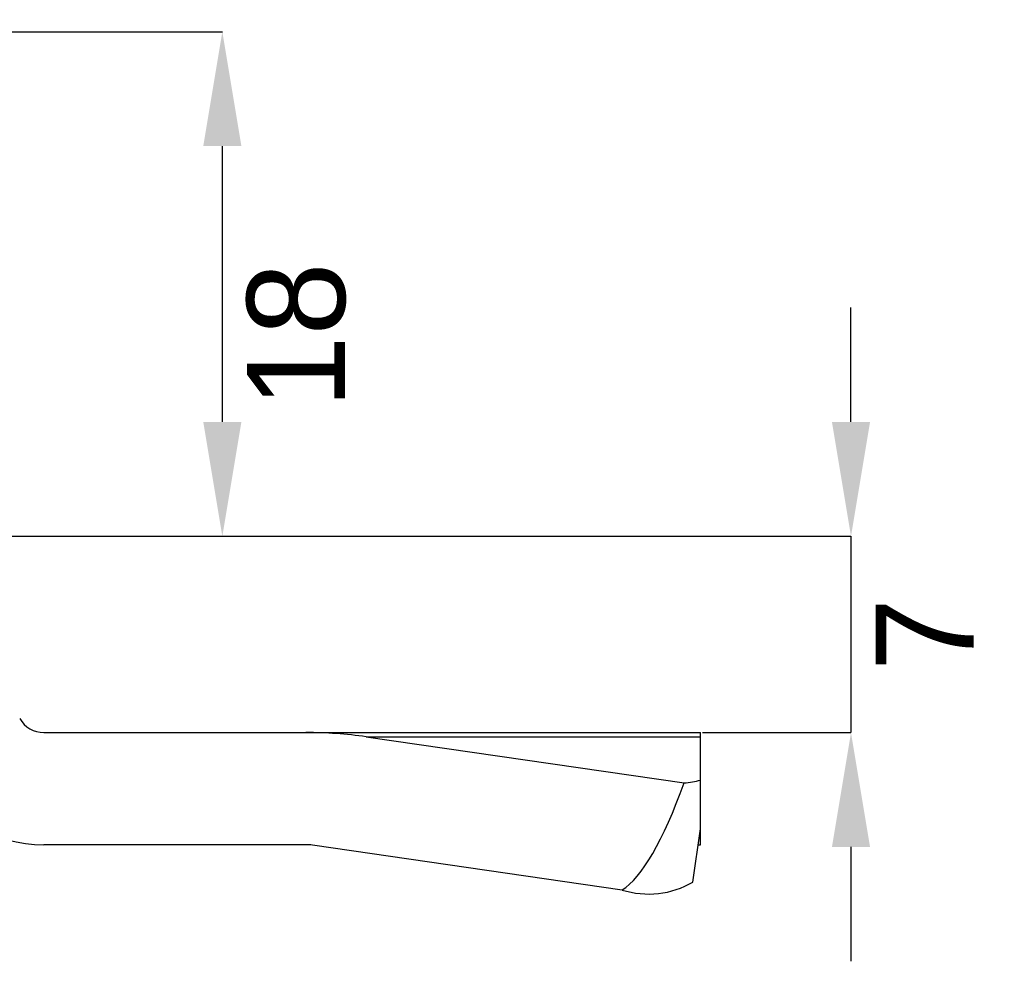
# Model space of a CAD drawing. Header units: millimetres. Extents: x 2400 to 2678, y 1511 to 1703.
# Tile 5 of 8: x 2483 to 2518, y 1622 to 1656. Entities that reach past the tile are written whole.
import ezdxf

# ---------------------------------------------------------------- set-up
doc = ezdxf.new("R2010")
doc.units = ezdxf.units.MM
doc.layers.add('1轮廓实线层', color=7, linetype='Continuous')
doc.layers.add('7标注层', color=3, linetype='Continuous')
doc.styles.add('SLDTEXTSTYLE1', font='txt')
doc.styles.get("Standard").update_dxf_attribs({"font": 'arial.ttf'})
doc.dimstyles.new('SLDDIMSTYLE0', dxfattribs={"dimtxt": 3.5, "dimasz": 4.08, "dimexe": 0, "dimexo": 0.0625, "dimgap": 0.875, "dimtad": 2, "dimdec": 0, "dimrnd": 1e-09, "dimzin": 4, "dimdsep": 46, "dimtxsty": 'SLDTEXTSTYLE1', "dimsah": 1, "dimcen": 0.09, "dimadec": 0, "dimazin": 1, "dimtfac": 1, "dimtmove": 0, "dimatfit": 0, "dimfxl": 1, "dimfrac": 2, "dimtolj": 1, "dimtzin": 12, "dimarcsym": 0})
doc.dimstyles.new('SLDDIMSTYLE1', dxfattribs={"dimtxt": 3.5, "dimasz": 4.08, "dimexe": 0, "dimexo": 0.0625, "dimgap": 0.875, "dimtad": 2, "dimdec": 0, "dimrnd": 1e-09, "dimzin": 12, "dimdsep": 46, "dimtxsty": 'SLDTEXTSTYLE1', "dimsah": 1, "dimcen": 0.09, "dimadec": 0, "dimazin": 3, "dimtfac": 1, "dimtmove": 0, "dimatfit": 0, "dimfxl": 1, "dimfrac": 2, "dimtolj": 1, "dimtzin": 12, "dimarcsym": 0})
doc.dimstyles.new('SLDDIMSTYLE2', dxfattribs={"dimtxt": 0.18, "dimasz": 1.016, "dimexe": 0, "dimexo": 0.0625, "dimgap": 0, "dimtad": 0, "dimtih": 1, "dimtoh": 1, "dimdec": 0, "dimrnd": 1e-09, "dimzin": 0, "dimdsep": 46, "dimtxsty": 'Standard', "dimblk1": 'DOT', "dimblk2": 'DOT', "dimsah": 1, "dimcen": 0.09, "dimadec": 0, "dimazin": 0, "dimtfac": 1.016, "dimtdec": 0, "dimtofl": 0, "dimtmove": 0, "dimatfit": 3, "dimldrblk": 'DOT', "dimfxl": 1, "dimfrac": 2, "dimtolj": 1, "dimtzin": 0, "dimarcsym": 0})

# ---------------------------------------------------------------- blocks, each defined once
blk = doc.blocks.new('*D12')
at = {"layer": '7标注层', "color": 0, "lineweight": -2, "transparency": 16777216}
for p, q in [((2478.464, 1655.112), (2489.841, 1655.112)), ((2489.841, 1641.192), (2489.841, 1651.032)), ((2475.55, 1637.112), (2489.841, 1637.112))]:
    blk.add_line(p, q, dxfattribs=at)
at = {"layer": '7标注层', "color": 0, "transparency": 16777216}
for points in [[(2489.161, 1651.032), (2490.521, 1651.032), (2489.841, 1655.112)], [(2489.161, 1641.192), (2490.521, 1641.192), (2489.841, 1637.112)]]:
    blk.add_solid(points, dxfattribs=at)
at = {"layer": 'Defpoints', "color": 0, "transparency": 16777216}
for p in [(2478.401, 1655.112), (2489.841, 1655.112), (2475.487, 1637.112)]:
    blk.add_point(p, dxfattribs=at)
at = {"layer": '7标注层', "color": 0, "transparency": 16777216, "insert": (2490.716, 1644.277), "char_height": 3.5, "attachment_point": 2, "rotation": 90, "style": 'SLDTEXTSTYLE1'}
blk.add_mtext('\\A1;18', dxfattribs=at)
blk = doc.blocks.new('*D13')
at = {"layer": '7标注层', "color": 0, "lineweight": -2, "transparency": 16777216}
for p, q in [((2512.264, 1641.192), (2512.264, 1645.272)), ((2475.55, 1637.112), (2512.264, 1637.112)), ((2512.264, 1637.112), (2512.264, 1630.112)), ((2506.964, 1630.112), (2512.264, 1630.112)), ((2512.264, 1626.032), (2512.264, 1621.952))]:
    blk.add_line(p, q, dxfattribs=at)
at = {"layer": '7标注层', "color": 0, "transparency": 16777216}
for points in [[(2511.584, 1641.192), (2512.944, 1641.192), (2512.264, 1637.112)], [(2511.584, 1626.032), (2512.944, 1626.032), (2512.264, 1630.112)]]:
    blk.add_solid(points, dxfattribs=at)
at = {"layer": 'Defpoints', "color": 0, "transparency": 16777216}
for p in [(2475.487, 1637.112), (2506.901, 1630.112), (2512.264, 1630.112)]:
    blk.add_point(p, dxfattribs=at)
at = {"layer": '7标注层', "color": 0, "transparency": 16777216, "insert": (2513.139, 1633.612), "char_height": 3.5, "attachment_point": 2, "rotation": 90, "style": 'SLDTEXTSTYLE1'}
blk.add_mtext('\\A1;7', dxfattribs=at)
blk = doc.blocks.new('_Dot')
at = {"color": 0, "linetype": 'ByBlock', "lineweight": -2}
blk.add_line((-0.5, 0), (-1, 0), dxfattribs=at)
at = {"color": 0, "linetype": 'ByBlock', "const_width": 0.5}
blk.add_lwpolyline([(-0.25, 0, 1), (0.25, 0, 1)], format="xyb", close=True, dxfattribs=at)

msp = doc.modelspace()

# ---------------------------------------------------------------- linework, layer by layer
at = {"layer": '1轮廓实线层', "linetype": 'Continuous', "lineweight": 25}
for p, q in [((2483.478, 1630.112), (2492.82, 1630.112)), ((2492.82, 1630.112), (2506.901, 1630.112)), ((2494.974, 1629.959), (2506.312, 1628.316)), ((2494.974, 1629.959), (2506.901, 1629.959)), ((2506.901, 1629.959), (2506.901, 1630.112)), ((2506.901, 1628.42), (2506.901, 1629.959)), ((2506.901, 1626.678), (2506.901, 1628.42)), ((2506.626, 1624.778), (2506.901, 1626.678)), ((2506.901, 1626.112), (2506.901, 1626.678)), ((2492.82, 1626.112), (2483.478, 1626.112)), ((2504.101, 1624.495), (2493.06, 1626.095)), ((2506.818, 1626.104), (2506.901, 1626.112))]:
    msp.add_line(p, q, dxfattribs=at)
for centre, radius, start, end in [((2483.478, 1631.112), 1, 210, 270), ((2483.478, 1631.112), 5, 210, 270), ((2506.149, 1630.96), 2.65, 273.5277, 286.4814), ((2505.042, 1627.501), 3.15, 252.6238, 300.1826)]:
    msp.add_arc(centre, radius, start, end, dxfattribs=at)
for centre, major_axis, ratio, start_param, end_param in [((2492.82, 1625.612), (8.322, 0), 0.540758, 1.308997, 1.570796), ((2505.508, 1637.986), (1.976, 13.637), 0.217713, 3.323344, 3.95626), ((2492.82, 1625.612), (0.925, 0), 0.540758, 1.308997, 1.570796)]:
    msp.add_ellipse(centre, major_axis=major_axis, ratio=ratio, start_param=start_param, end_param=end_param, dxfattribs=at)

# ---------------------------------------------------------------- dimensions: what is measured, and where the dimension line sits
at = {"layer": '7标注层', "color": 3}
for base, p2, dimstyle, picture, middle in [((2489.841, 1655.112), (2478.401, 1655.112), 'SLDDIMSTYLE0', '*D12', (2489.841, 1644.277)), ((2512.264, 1630.112), (2506.901, 1630.112), 'SLDDIMSTYLE1', '*D13', (2512.264, 1633.612))]:
    dim = msp.add_linear_dim(base=base, p1=(2475.487, 1637.112), p2=p2, angle=90, dimstyle=dimstyle, dxfattribs=at)
    dim.commit()
    dim.dimension.update_dxf_attribs({"geometry": picture, "text_midpoint": middle, "dimtype": 160})

# ---------------------------------------------------------------- leaders
msp.add_leader([(2473.265, 1649.947), (2499.216, 1670.47)], dimstyle='SLDDIMSTYLE2', dxfattribs=at)

doc.saveas('drawing.dxf')
